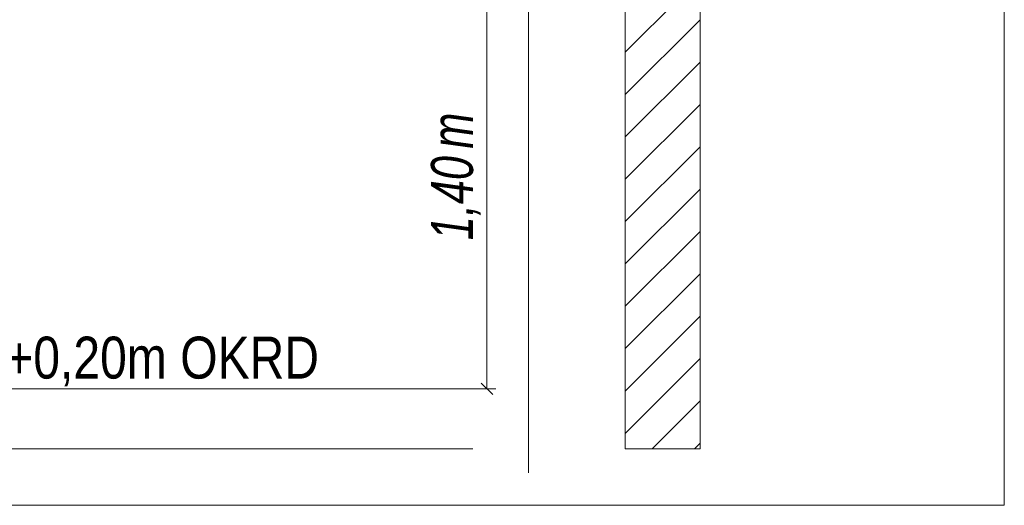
# Model space of a CAD drawing. Extents: x -620 to 300, y 62 to 1112.
# Tile 254 of 256: x 151 to 184, y 890 to 906. Entities that reach past the tile are written whole.
import ezdxf
from ezdxf.lldxf.tags import DXFTag

# ---------------------------------------------------------------- set-up
doc = ezdxf.new("R2010")
doc.units = 0
doc.layers.get('0').update_dxf_attribs({"lineweight": 13})
for name, color, linetype, lineweight, true_color in [('E_Aussparung Bemaßung-A06GA1MX8I', 5, 'Continuous', 9, 0x0000ff), ('E_Detail_Beschriftung', 7, 'Continuous', 13, 0x009900), ('E_Detail_Wandschraffur', 7, 'Continuous', 5, 0xc0c0c0)]:
    doc.layers.add(name, color=color, linetype=linetype, lineweight=lineweight, true_color=true_color)
doc.layers.add('E_Detail_Linie_Text_Bem', color=7, linetype='Continuous', lineweight=13)
doc.styles.get("Standard").update_dxf_attribs({"font": 'ARIALN.TTF'})
tags = doc.linetypes.add('fein_strichliert', pattern=[4, 1, -2, 1]).pattern_tags.tags
tags[8:9] = [DXFTag(74, 4), DXFTag(75, 0), DXFTag(340, '0'), DXFTag(46, 0.0), DXFTag(50, 0.0), DXFTag(44, 0.0), DXFTag(45, 0.0)]
tags[6:7] = [DXFTag(74, 4), DXFTag(75, 0), DXFTag(340, '0'), DXFTag(46, 0.0), DXFTag(50, 0.0), DXFTag(44, 0.0), DXFTag(45, 0.0)]
tags[4:5] = [DXFTag(74, 4), DXFTag(75, 0), DXFTag(340, '0'), DXFTag(46, 0.0), DXFTag(50, 0.0), DXFTag(44, 0.0), DXFTag(45, 0.0)]
tags = doc.linetypes.add('fein_strichliert-A06GA1N18I', pattern=[4, 1, -2, 1]).pattern_tags.tags
tags[8:9] = [DXFTag(74, 4), DXFTag(75, 0), DXFTag(340, '0'), DXFTag(46, 0.0), DXFTag(50, 0.0), DXFTag(44, 0.0), DXFTag(45, 0.0)]
tags[6:7] = [DXFTag(74, 4), DXFTag(75, 0), DXFTag(340, '0'), DXFTag(46, 0.0), DXFTag(50, 0.0), DXFTag(44, 0.0), DXFTag(45, 0.0)]
tags[4:5] = [DXFTag(74, 4), DXFTag(75, 0), DXFTag(340, '0'), DXFTag(46, 0.0), DXFTag(50, 0.0), DXFTag(44, 0.0), DXFTag(45, 0.0)]

# ---------------------------------------------------------------- blocks, each defined once
blk = doc.blocks.new('Referenz-A06GA1N28I')
at = {"layer": 'E_Aussparung Bemaßung-A06GA1MX8I', "linetype": 'Continuous', "ltscale": 0.13}
for p, q in [((166.982, 907.598), (166.982, 893.598)), ((167.282, 893.598), (166.482, 893.598)), ((167.173, 893.407), (166.791, 893.788))]:
    blk.add_line(p, q, dxfattribs=at)
at = {"layer": 'E_Detail_Linie_Text_Bem', "linetype": 'fein_strichliert-A06GA1N18I', "ltscale": 0.65}
for p, q in [((184.249, 889.708), (184.249, 951.025)), ((168.368, 890.79), (168.368, 943.669)), ((121.48, 889.708), (181.223, 889.708)), ((181.223, 889.708), (184.249, 889.708))]:
    blk.add_line(p, q, dxfattribs=at)
at = {"layer": 'E_Detail_Linie_Text_Bem', "linetype": 'Continuous', "ltscale": 0.13}
for p, q in [((174.096, 931.598), (174.096, 891.598)), ((171.596, 891.598), (171.596, 919.598)), ((129.496, 893.598), (166.509, 893.598)), ((129.496, 891.598), (166.509, 891.598)), ((174.096, 891.598), (171.596, 891.598))]:
    blk.add_line(p, q, dxfattribs=at)
at = {"layer": 'E_Detail_Wandschraffur', "linetype": 'fein_strichliert', "ltscale": 0.13}
for p, q in [((171.597, 904.838), (174.096, 907.338)), ((171.597, 902.01), (174.096, 904.51)), ((171.596, 899.181), (174.096, 901.681)), ((171.596, 896.353), (174.096, 898.853)), ((171.596, 893.524), (174.096, 896.024)), ((172.498, 891.598), (174.096, 893.196))]:
    blk.add_line(p, q, dxfattribs=at)
at = {"layer": 'E_Detail_Wandschraffur', "linetype": 'ByBlock', "ltscale": 0.13}
for p, q in [((171.597, 903.424), (174.096, 905.924)), ((171.596, 900.596), (174.096, 903.095)), ((171.596, 897.767), (174.096, 900.267)), ((171.596, 894.939), (174.096, 897.438)), ((171.596, 892.11), (174.096, 894.61)), ((173.912, 891.598), (174.096, 891.782))]:
    blk.add_line(p, q, dxfattribs=at)
at = {"layer": 'E_Aussparung Bemaßung-A06GA1MX8I', "linetype": 'Continuous', "ltscale": 0.13, "char_height": 1.4, "attachment_point": 1, "rotation": 90}
for s, insert in [('{\\W0.9;\\fArial Narrow|b0|i1;m}', (165.115, 901.618)), ('{\\W0.9;\\fArial Narrow|b0|i1;1,40 }', (165.115, 898.561))]:
    blk.add_mtext(s, dxfattribs=dict(at, insert=insert))
at = {"layer": 'E_Detail_Beschriftung', "linetype": 'Continuous', "ltscale": 0.13, "insert": (144.799, 895.34), "char_height": 1.4, "attachment_point": 1}
blk.add_mtext('{\\fArial Narrow;OKFF = +0,20m OKRD}', dxfattribs=at)

msp = doc.modelspace()

# ---------------------------------------------------------------- block references
at = {"color": 8, "lineweight": 25, "ltscale": 0.25, "true_color": 0x808080}
msp.add_blockref('Referenz-A06GA1N28I', (0, 0), dxfattribs=at)

doc.saveas('drawing.dxf')
